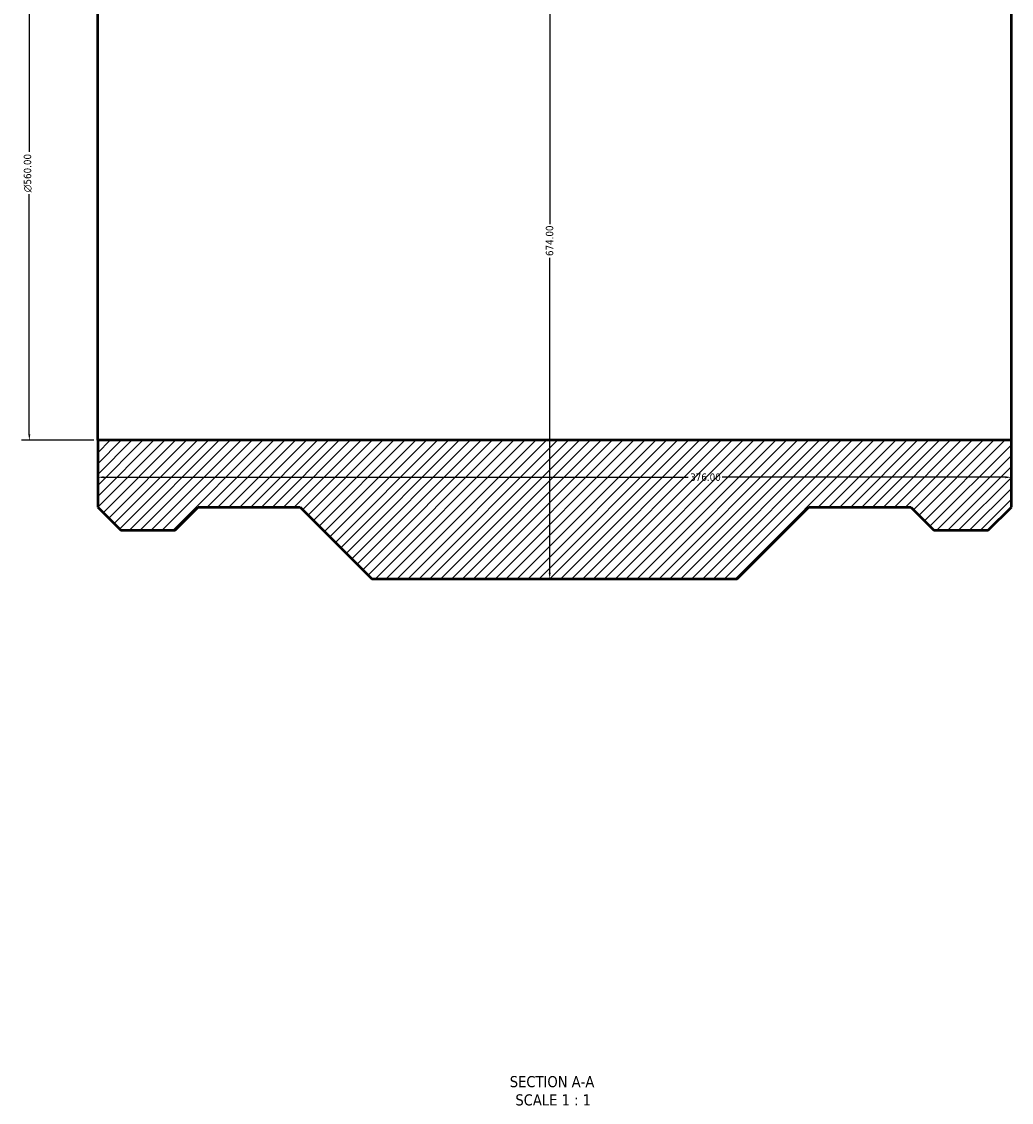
# Model space of a CAD drawing. Header units: millimetres. Extents: x -711 to 1804, y -2124 to 2442.
# Tile 1 of 5: x 335 to 742, y -2124 to -1679. Entities that reach past the tile are written whole.
import ezdxf

# ---------------------------------------------------------------- set-up
doc = ezdxf.new("R2010")
doc.units = ezdxf.units.MM
for name, color, linetype, lineweight in [('Dimension (ANSI)', 7, 'Continuous', 25), ('Hatch (ANSI)', 7, 'Continuous', 18), ('Symbol (ANSI)', 7, 'Continuous', 25), ('Visible (ANSI)', 7, 'Continuous', 50)]:
    doc.layers.add(name, color=color, linetype=linetype, lineweight=lineweight)
doc.styles.add('Label Text (ANSI)', font='tahoma.ttf')
doc.styles.add('Note Text (ANSI)', font='tahoma.ttf')
doc.dimstyles.new('Default - mm (ANSI)', dxfattribs={"dimtxt": 3.048, "dimasz": 2.5, "dimexe": 3.175, "dimexo": 1.6002, "dimgap": 0.8, "dimtad": 0, "dimtoh": 1, "dimrnd": 1e-08, "dimzin": 4, "dimdsep": 46, "dimtxsty": 'Note Text (ANSI)', "dimcen": 0.09, "dimdle": 10, "dimclrd": 256, "dimclre": 256, "dimclrt": 230, "dimadec": 1, "dimazin": 1, "dimtfac": 1, "dimtofl": 0, "dimtmove": 0, "dimatfit": 3, "dimfxl": 1, "dimtolj": 1, "dimtzin": 4, "dimlwd": -1, "dimlwe": -1, "dimarcsym": 0})

# ---------------------------------------------------------------- blocks, each defined once
blk = doc.blocks.new('*D8')
at = {"layer": 'Defpoints', "color": 0, "transparency": 16777216}
for p in [(366.03, -1291.45), (337.9, -1851.45), (366.03, -1851.45)]:
    blk.add_point(p, dxfattribs=at)
at = {"layer": 'Dimension (ANSI)', "transparency": 16777216}
for p, q in [((364.43, -1291.45), (334.73, -1291.45)), ((337.9, -1293.95), (337.9, -1732.73)), ((337.9, -1848.95), (337.9, -1750.17)), ((364.43, -1851.45), (334.73, -1851.45))]:
    blk.add_line(p, q, dxfattribs=at)
for points in [[(337.48, -1293.95), (338.32, -1293.95), (337.9, -1291.45)], [(337.48, -1848.95), (338.32, -1848.95), (337.9, -1851.45)]]:
    blk.add_solid(points, dxfattribs=at)
at = {"layer": 'Dimension (ANSI)', "color": 230, "true_color": 0xff0080, "transparency": 16777216, "insert": (335.61, -1749.37), "char_height": 3.048, "attachment_point": 1, "rotation": 90, "style": 'Note Text (ANSI)'}
blk.add_mtext('\\A1;\\fAIGDT|b0|i0;\\H3.0480;\\ln\\fTahoma|b0|i0;\\H3.0480;560.00', dxfattribs=at)
blk = doc.blocks.new('*D9')
at = {"layer": 'Defpoints', "color": 0, "transparency": 16777216}
for p in [(552.03, -1234.45), (552.03, -1908.45), (552.03, -1908.45)]:
    blk.add_point(p, dxfattribs=at)
at = {"layer": 'Dimension (ANSI)', "transparency": 16777216}
for p, q in [((552.03, -1236.95), (552.03, -1762.47)), ((552.03, -1905.95), (552.03, -1776.43))]:
    blk.add_line(p, q, dxfattribs=at)
for points in [[(551.61, -1236.95), (552.45, -1236.95), (552.03, -1234.45)], [(551.61, -1905.95), (552.45, -1905.95), (552.03, -1908.45)]]:
    blk.add_solid(points, dxfattribs=at)
at = {"layer": 'Dimension (ANSI)', "color": 230, "true_color": 0xff0080, "transparency": 16777216, "insert": (550.44, -1775.63), "char_height": 3.048, "attachment_point": 1, "rotation": 90, "style": 'Note Text (ANSI)'}
blk.add_mtext('\\A1;674.00', dxfattribs=at)
blk = doc.blocks.new('*D10')
at = {"layer": 'Defpoints', "color": 0, "transparency": 16777216}
for p in [(366.03, -1851.45), (742.03, -1851.45), (742.03, -1866.67)]:
    blk.add_point(p, dxfattribs=at)
at = {"layer": 'Dimension (ANSI)', "transparency": 16777216}
for p, q in [((366.03, -1853.05), (366.03, -1869.84)), ((742.03, -1853.05), (742.03, -1869.84)), ((368.53, -1866.67), (609.06, -1866.67)), ((739.53, -1866.67), (623, -1866.67))]:
    blk.add_line(p, q, dxfattribs=at)
for points in [[(368.53, -1866.25), (368.53, -1867.08), (366.03, -1866.67)], [(739.53, -1866.25), (739.53, -1867.08), (742.03, -1866.67)]]:
    blk.add_solid(points, dxfattribs=at)
at = {"layer": 'Dimension (ANSI)', "color": 230, "true_color": 0xff0080, "transparency": 16777216, "insert": (609.86, -1865.08), "char_height": 3.048, "attachment_point": 1, "style": 'Note Text (ANSI)'}
blk.add_mtext('\\A1;376.00', dxfattribs=at)

msp = doc.modelspace()

# ---------------------------------------------------------------- hatches: boundary and pattern name
at = {"layer": 'Hatch (ANSI)'}
h = msp.add_hatch(dxfattribs=at)
h.set_pattern_fill('ANSI31', color=256, scale=25.4, style=0)
h.set_pattern_definition([(45, (0, 0), (-2.245064, 2.245064), [])])
h.paths.add_polyline_path([(366.031, -1263.96), (366.031, -1291.45), (742.031, -1291.45), (742.031, -1263.96), (732.521, -1254.45), (728.851, -1254.45), (726.351, -1254.45), (726.351, -1268.45), (723.351, -1268.45), (723.351, -1257.45), (719.351, -1257.45), (719.351, -1268.45), (716.351, -1268.45), (716.351, -1254.45), (713.851, -1254.45), (710.181, -1254.45), (700.671, -1263.96), (658.741, -1263.96), (629.231, -1234.45), (478.831, -1234.45), (449.321, -1263.96), (407.391, -1263.96), (397.881, -1254.45), (394.211, -1254.45), (391.711, -1254.45), (391.711, -1268.45), (388.711, -1268.45), (388.711, -1257.45), (384.711, -1257.45), (384.711, -1268.45), (381.711, -1268.45), (381.711, -1254.45), (379.211, -1254.45), (375.541, -1254.45)])
h.paths.add_polyline_path([(366.031, -1851.45), (366.031, -1878.94), (375.541, -1888.45), (397.881, -1888.45), (407.391, -1878.94), (449.321, -1878.94), (478.831, -1908.45), (629.231, -1908.45), (658.741, -1878.94), (700.671, -1878.94), (710.181, -1888.45), (732.521, -1888.45), (742.031, -1878.94), (742.031, -1851.45)])

# ---------------------------------------------------------------- linework, layer by layer
at = {"layer": 'Visible (ANSI)'}
for p, q in [((366.031, -1851.45), (366.031, -1291.45)), ((742.031, -1851.45), (742.031, -1291.45)), ((366.031, -1851.45), (366.031, -1878.94)), ((742.031, -1851.45), (366.031, -1851.45)), ((742.031, -1878.94), (742.031, -1851.45)), ((366.031, -1878.94), (375.541, -1888.45)), ((397.881, -1888.45), (407.391, -1878.94)), ((407.391, -1878.94), (449.321, -1878.94)), ((449.321, -1878.94), (478.831, -1908.45)), ((629.231, -1908.45), (658.741, -1878.94)), ((658.741, -1878.94), (700.671, -1878.94)), ((700.671, -1878.94), (710.181, -1888.45)), ((732.521, -1888.45), (742.031, -1878.94)), ((375.541, -1888.45), (397.881, -1888.45)), ((710.181, -1888.45), (732.521, -1888.45)), ((478.831, -1908.45), (629.231, -1908.45))]:
    msp.add_line(p, q, dxfattribs=at)

# ---------------------------------------------------------------- texts
at = {"layer": 'Symbol (ANSI)', "char_height": 4.572, "attachment_point": 7, "style": 'Label Text (ANSI)'}
for s, insert in [('SECTION A-A', (535.607, -2117.714)), ('SCALE 1 : 1', (537.926, -2125.227))]:
    msp.add_mtext(s, dxfattribs=dict(at, insert=insert))

# ---------------------------------------------------------------- dimensions: what is measured, and where the dimension line sits
at = {"layer": 'Dimension (ANSI)'}
for base, p1, p2, angle, override, picture, middle in [((552.029, -1908.45), (552.029, -1234.45), (552.029, -1908.45), 90, {"dimtoh": 0, "dimdec": 2, "dimse1": 1, "dimse2": 1, "dimtp": 0, "dimtm": 0, "dimtdec": 2, "dimatfit": 1}, '*D9', (552.029, -1769.45)), ((742.031, -1866.665), (366.031, -1851.45), (742.031, -1851.45), 180, {"dimtoh": 0, "dimdec": 2, "dimtp": 0, "dimtm": 0, "dimtdec": 2, "dimatfit": 1}, '*D10', (616.031, -1866.665))]:
    dim = msp.add_linear_dim(base=base, p1=p1, p2=p2, angle=angle, dimstyle='Default - mm (ANSI)', override=override, dxfattribs=at)
    dim.commit()
    dim.dimension.update_dxf_attribs({"geometry": picture, "text_midpoint": middle, "dimtype": 160})
dim = msp.add_linear_dim(base=(337.9, -1851.45), p1=(366.031, -1291.45), p2=(366.031, -1851.45), angle=90, text='\\fAIGDT|b0|i0;\\H3.0480;\\ln\\fTahoma|b0|i0;\\H3.0480;<>', dimstyle='Default - mm (ANSI)', override={"dimtoh": 0, "dimdec": 2, "dimtp": 0, "dimtm": 0, "dimtdec": 2, "dimatfit": 1}, dxfattribs=at)
dim.commit()
dim.dimension.update_dxf_attribs({"geometry": '*D8', "text_midpoint": (337.9, -1741.45), "dimtype": 160})

doc.saveas('drawing.dxf')
